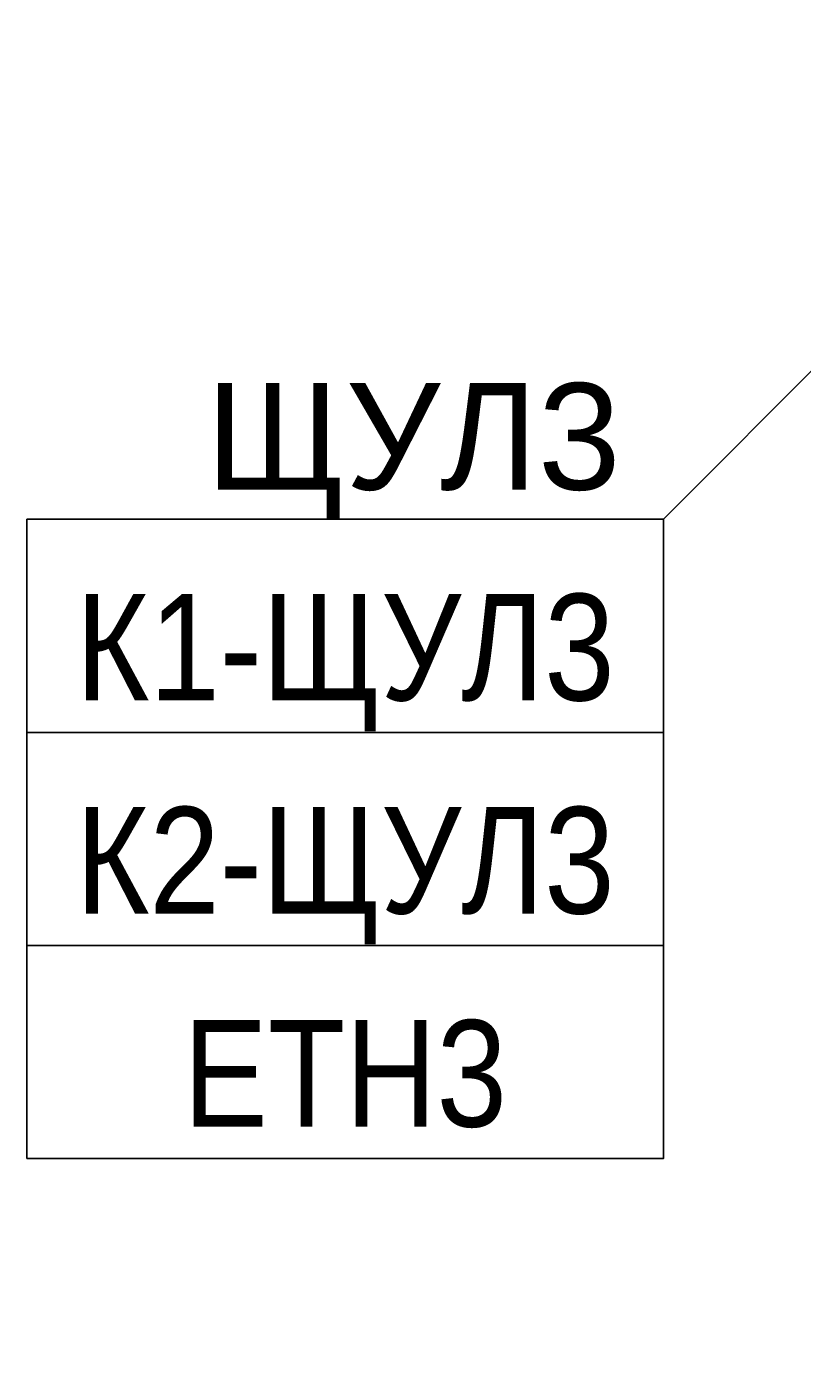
# Model space of a CAD drawing. Header units: millimetres. Extents: x -277772 to 277599, y -59564 to 282085.
# Tile 110 of 190: x -210779 to -208962, y 128659 to 131817. Entities that reach past the tile are written whole.
import ezdxf
from ezdxf import colors
from ezdxf.entities.mleader import LeaderData, LeaderLine
from ezdxf.enums import TextEntityAlignment as Align
from ezdxf.math import Vec2, Vec3

# ---------------------------------------------------------------- set-up
doc = ezdxf.new("R2018")
doc.units = ezdxf.units.MM
doc.set_wipeout_variables(frame=1)
doc.layers.add('КИП_выноска', color=6, linetype='Continuous', lineweight=25)
doc.styles.add('CP.Text', font='arial.ttf')
doc.styles.add('GOST 2.304', font='arial.ttf', dxfattribs={"width": 0.85})

# ---------------------------------------------------------------- blocks, each defined once
blk = doc.blocks.new('*U11')
at = {"color": 0, "linetype": 'Continuous', "lineweight": 30, "ltscale": 75, "width": 0.85, "flags": 104}
blk.add_attdef('ПРИМЕЧАНИЕ_1', text='', height=2.5, dxfattribs=at).set_placement((7.46, 3.611), align=Align.BOTTOM_CENTER)
at = {"color": 0, "lineweight": 30, "width": 0.85, "flags": 104}
blk.add_attdef('ПРИМЕЧАНИЕ_2', text='', height=2.5, dxfattribs=at).set_placement((7.46, -7.53), align=Align.BOTTOM_CENTER)
at = {"color": 0, "lineweight": 30, "style": 'GOST 2.304', "width": 0.85}
for tag, p in [('ИМЯ_КАБЕЛЯ_2', (7.46, -7.5)), ('ИМЯ_КАБЕЛЯ_3', (7.46, -12.5)), ('ИМЯ_КАБЕЛЯ_4', (7.46, -17.5)), ('ИМЯ_КАБЕЛЯ_5', (7.46, -22.5)), ('ИМЯ_КАБЕЛЯ_6', (7.46, -27.5)), ('ИМЯ_КАБЕЛЯ_7', (7.46, -32.5)), ('ИМЯ_КАБЕЛЯ_8', (7.46, -37.5)), ('ИМЯ_КАБЕЛЯ_9', (7.46, -42.5))]:
    blk.add_attdef(tag, text='', height=2.5, dxfattribs=at).set_placement(p, align=Align.BOTTOM_CENTER)
at = {"linetype": 'Continuous'}
blk.add_wipeout([(0, 2.5), (14.919, 2.5), (14.919, -2.5), (0, -2.5)], dxfattribs=at)
at = {"color": 0}
blk.add_line((0, -2.5), (0, 0), dxfattribs=at)
at = {"color": 0, "linetype": 'Continuous'}
blk.add_lwpolyline([(0, -2.5), (14.919, -2.5), (14.919, 2.5), (0, 2.5)], close=True, dxfattribs=at)
at = {"color": 0, "lineweight": 30, "style": 'GOST 2.304', "width": 0.85}
blk.add_attdef('ИМЯ_КАБЕЛЯ_1', text='', height=2.5, dxfattribs=at).set_placement((7.46, -2.5), align=Align.BOTTOM_CENTER)
blk = doc.blocks.new('_None')

msp = doc.modelspace()

# ---------------------------------------------------------------- leaders
at = {"layer": 'КИП_выноска'}
ml = msp.add_multileader_mtext('Standard', dxfattribs=at)
ml.set_content('ЩУЛ3', color=256, style='CP.Text')
ml.set_leader_properties(color=256, linetype='ByLayer', lineweight=-1)
ml.set_arrow_properties(name='NONE')
ml.build(insert=Vec2(0, 0))
ml.multileader.update_dxf_attribs({"has_dogleg": 0, "text_left_attachment_type": 6, "text_right_attachment_type": 6, "dogleg_length": 0.5, "arrow_head_size": 300})
ctx = ml.context
ctx.base_point, ctx.char_height, ctx.arrow_head_size, ctx.landing_gap_size, ctx.plane_origin = Vec3(-210416, 130661.9), 250, 300, 100, Vec3(-208254.7, 128002)
ctx.left_attachment, ctx.right_attachment, ctx.text_align_type = 6, 6, 2
notes = []
notes.append((ctx, [(1, (1, 1, 0), (-209286.1, 130661.9), (-1, 0), 0.5, [(0, [(-208135.5, 131816.9)], 0, [])])]))
ctx.mtext.insert, ctx.mtext.width, ctx.mtext.defined_height, ctx.mtext.alignment, ctx.mtext.flow_direction = Vec3(-209386.6, 130981.3), 1195.292, 319.4, 3, 5
ctx.mtext.has_bg_fill, ctx.mtext.bg_color, ctx.mtext.bg_scale_factor, ctx.mtext.bg_transparency, ctx.mtext.use_window_bg_color = 1, -1027028792, 1.5, 0, 1
for ctx, leaders in notes:
    for number, flags, end, landing, length, lines in leaders:
        leader = LeaderData()
        leader.index, (leader.has_last_leader_line, leader.has_dogleg_vector, leader.attachment_direction) = number, flags
        leader.last_leader_point, leader.dogleg_vector, leader.dogleg_length = Vec3(end), Vec3(landing), length
        for number, points, colour, breaks in lines:
            line = LeaderLine()
            line.index, line.vertices, line.color, line.breaks = number, Vec3.list(points), colors.encode_raw_color(colour), breaks
            leader.lines.append(line)
        ctx.leaders.append(leader)

# ---------------------------------------------------------------- next in the draw order: block references
ref = msp.add_blockref('*U11', (-210778.5, 130411.9), dxfattribs=dict(at, xscale=100, yscale=100, zscale=100))
lines = msp.add_mtext('\\W0.8500;', dxfattribs={"layer": '0', "color": 0, "linetype": 'Continuous', "lineweight": 30, "ltscale": 75, "insert": (-210032.6, 130772.9), "char_height": 2.5, "attachment_point": 1})
ref.add_attrib('ПРИМЕЧАНИЕ_1', '', (-210032.6, 130772.9), dxfattribs={"flags": 104}).embed_mtext(lines)
ref.add_attrib('ИМЯ_КАБЕЛЯ_1', 'К1-ЩУЛ3', dxfattribs={"layer": '0', "color": 0, "lineweight": 30, "height": 250, "style": 'GOST 2.304', "width": 0.85}).set_placement((-210032.6, 130161.9), align=Align.BOTTOM_CENTER)
lines = msp.add_mtext('\\W0.8500;', dxfattribs={"layer": '0', "color": 0, "lineweight": 30, "insert": (-210032.6, 129658.9), "char_height": 2.5, "attachment_point": 1})
ref.add_attrib('ПРИМЕЧАНИЕ_2', '', (-210032.6, 129658.9), dxfattribs={"flags": 104}).embed_mtext(lines)

# ---------------------------------------------------------------- next in the draw order: block references
ref = msp.add_blockref('*U11', (-210778.5, 129911.9), dxfattribs=dict(at, xscale=100, yscale=100, zscale=100))
lines = msp.add_mtext('\\W0.8500;', dxfattribs={"layer": '0', "color": 0, "linetype": 'Continuous', "lineweight": 30, "ltscale": 75, "insert": (-210032.6, 130272.9), "char_height": 2.5, "attachment_point": 1})
ref.add_attrib('ПРИМЕЧАНИЕ_1', '', (-210032.6, 130272.9), dxfattribs={"flags": 104}).embed_mtext(lines)
ref.add_attrib('ИМЯ_КАБЕЛЯ_1', 'К2-ЩУЛ3', dxfattribs={"layer": '0', "color": 0, "lineweight": 30, "height": 250, "style": 'GOST 2.304', "width": 0.85}).set_placement((-210032.6, 129661.9), align=Align.BOTTOM_CENTER)
lines = msp.add_mtext('\\W0.8500;', dxfattribs={"layer": '0', "color": 0, "lineweight": 30, "insert": (-210032.6, 129158.9), "char_height": 2.5, "attachment_point": 1})
ref.add_attrib('ПРИМЕЧАНИЕ_2', '', (-210032.6, 129158.9), dxfattribs={"flags": 104}).embed_mtext(lines)

# ---------------------------------------------------------------- next in the draw order: block references
ref = msp.add_blockref('*U11', (-210778.5, 129411.9), dxfattribs=dict(at, xscale=100, yscale=100, zscale=100))
lines = msp.add_mtext('\\W0.8500;', dxfattribs={"layer": '0', "color": 0, "linetype": 'Continuous', "lineweight": 30, "ltscale": 75, "insert": (-210032.6, 129772.9), "char_height": 2.5, "attachment_point": 1})
ref.add_attrib('ПРИМЕЧАНИЕ_1', '', (-210032.6, 129772.9), dxfattribs={"flags": 104}).embed_mtext(lines)
ref.add_attrib('ИМЯ_КАБЕЛЯ_1', 'ETH3', dxfattribs={"layer": '0', "color": 0, "lineweight": 30, "height": 250, "style": 'GOST 2.304', "width": 0.85}).set_placement((-210032.6, 129161.9), align=Align.BOTTOM_CENTER)
lines = msp.add_mtext('\\W0.8500;', dxfattribs={"layer": '0', "color": 0, "lineweight": 30, "insert": (-210032.6, 128658.9), "char_height": 2.5, "attachment_point": 1})
ref.add_attrib('ПРИМЕЧАНИЕ_2', '', (-210032.6, 128658.9), dxfattribs={"flags": 104}).embed_mtext(lines)

doc.saveas('drawing.dxf')
